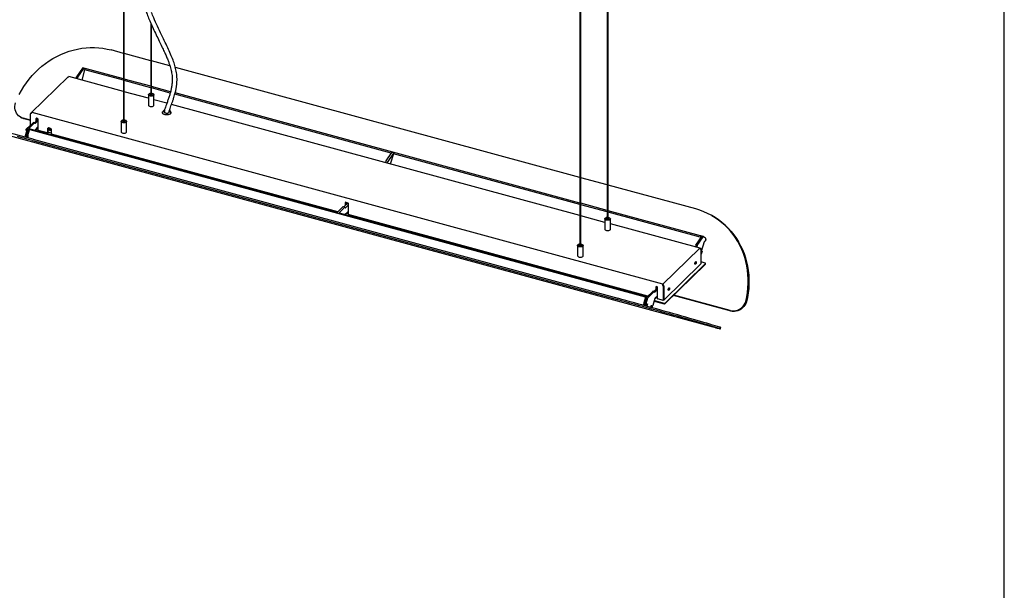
# Model space of a CAD drawing. Header units: millimetres. Extents: x 258 to 4358, y 247 to 3117.
# Tile 7 of 8: x 2927 to 4358, y 1438 to 2267. Entities that reach past the tile are written whole.
import ezdxf

# ---------------------------------------------------------------- set-up
doc = ezdxf.new("R2010")
doc.units = ezdxf.units.MM
doc.header["$LTSCALE"] = 10
doc.layers.add('SCHIZZI', color=9, linetype='Continuous')

msp = doc.modelspace()

# ---------------------------------------------------------------- linework, layer by layer
for p, q in [((3077.89, 2510.48), (3077.89, 2119.41)), ((3079.14, 2119.41), (3079.14, 2510.48)), ((3780.87, 2368.92), (3780.87, 1977.85)), ((3782.12, 1977.85), (3782.12, 2368.92)), ((3741.2, 2330.2), (3741.2, 1939.13)), ((3742.45, 1939.13), (3742.45, 2330.2)), ((3117.56, 2262.24), (3117.56, 2158.12)), ((3118.81, 2158.12), (3118.81, 2259.42)), ((3077.89, 2218.29), (3060.07, 2223.14)), ((3117.56, 2207.51), (3079.14, 2217.95)), ((3145.44, 2199.94), (3118.81, 2207.17)), ((3018.13, 2196.98), (3009.54, 2184.36)), ((3019.9, 2196.5), (3011.31, 2183.88)), ((3021.45, 2194.39), (3017.36, 2179.33)), ((3020.29, 2196.76), (3018.52, 2197.24)), ((3021.91, 2195.84), (3020.32, 2196.74)), ((3022.05, 2196.29), (3021.45, 2194.4)), ((3077.89, 2179.09), (3021.75, 2194.35)), ((3077.89, 2181.15), (3022.35, 2196.24)), ((3741.2, 2038.02), (3153.33, 2197.79)), ((2997.3, 2184.03), (2943.66, 2131.68)), ((3077.89, 2162.88), (2998.33, 2184.5)), ((3117.56, 2170.37), (3079.14, 2180.81)), ((3117.56, 2168.31), (3079.14, 2178.75)), ((3114.18, 2153.01), (3079.14, 2162.54)), ((3146.28, 2162.56), (3118.81, 2170.03)), ((3145.78, 2160.64), (3118.81, 2167.97)), ((3741.2, 2000.88), (3153.06, 2160.72)), ((3114.18, 2158.12), (3114.18, 2143.12)), ((3117.56, 2158.29), (3117.39, 2158.19)), ((3117.56, 2158.12), (3117.56, 2158.08)), ((3121.38, 2159.36), (3120.98, 2159.64)), ((3122.18, 2143.12), (3122.18, 2158.12)), ((3140.87, 2145.76), (3122.18, 2150.84)), ((3466.91, 2073.36), (3152.55, 2158.8)), ((3861.53, 1883.15), (2945.28, 2132.17)), ((3134.75, 2132.47), (3134.75, 2131.18)), ((3146.75, 2131.18), (3146.75, 2132.47)), ((3741.2, 1982.6), (3147.64, 2143.92)), ((2928.39, 2125.41), (2928.75, 2125.2)), ((2928.75, 2125.2), (2929.47, 2124.8)), ((2942.57, 2121.05), (2932.04, 2123.91)), ((2942.57, 2120.94), (2932.4, 2123.71)), ((2942.57, 2120.73), (2933.11, 2123.3)), ((2942.57, 2113.26), (2942.57, 2130.03)), ((2949.09, 2117.26), (2947.32, 2117.75)), ((2948.58, 2117.4), (2953.63, 2122.34)), ((2953.63, 2120.13), (2949.76, 2116.35)), ((2950.98, 2119.75), (2950.98, 2123.89)), ((2951.42, 2124.2), (2953.19, 2123.72)), ((2951.44, 2120.2), (2951.44, 2124.19)), ((2951.96, 2120.71), (2951.96, 2124.05)), ((2952.05, 2120.8), (2952.05, 2124.02)), ((2953.63, 2123.17), (2953.63, 2106.88)), ((3074.52, 2119.41), (3074.52, 2104.41)), ((3074.98, 2120.37), (3075.32, 2120.64)), ((3075.72, 2120.92), (3075.32, 2120.64)), ((3077.89, 2119.57), (3077.72, 2119.47)), ((3077.89, 2119.41), (3077.9, 2119.37)), ((3081.71, 2120.64), (3081.31, 2120.92)), ((3082.52, 2104.41), (3082.52, 2119.41)), ((3134.75, 2131.18), (3134.78, 2130.89)), ((3146.73, 2130.94), (3146.75, 2131.18)), ((2937.78, 2108.21), (2935.51, 2100.04)), ((2936.17, 2107.74), (2936.17, 2106.88)), ((2942.57, 2114.12), (2936.29, 2107.98)), ((2936.7, 2107.28), (2937.46, 2107.08)), ((2936.7, 2106.43), (2937.24, 2106.28)), ((2939.55, 2107.73), (2937.28, 2099.56)), ((2947.06, 2117.64), (2938.16, 2108.95)), ((2939.04, 2099.08), (2941.32, 2107.27)), ((2939.93, 2106.24), (2939.67, 2104.74)), ((2939.74, 2104.41), (2940.47, 2104.21)), ((2940.14, 2109.14), (2939.88, 2108.17)), ((2939.88, 2108.17), (2940.42, 2108)), ((2939.88, 2108.17), (2941.82, 2107.65)), ((2939.97, 2108.51), (2939.93, 2108.47)), ((2940.43, 2107.45), (2940, 2106.46)), ((2940.14, 2109.14), (3387.22, 1987.63)), ((2948.83, 2117.16), (2940.51, 2109.04)), ((2941.9, 2107.63), (3836.04, 1864.62)), ((2949.8, 2106.51), (2949.95, 2107.06)), ((2950.53, 2107.29), (2950.08, 2107.42)), ((2950.33, 2107.8), (2953.63, 2111.02)), ((2950.88, 2107.36), (2951.35, 2107.82)), ((2950.98, 2107.6), (2950.98, 2108.43)), ((2951.44, 2108.06), (2951.44, 2108.89)), ((2953.63, 2107.62), (2951.44, 2108.21)), ((2967.56, 2102.67), (2954.07, 2106.33)), ((2968, 2102.97), (2968, 2108.55)), ((2968.47, 2103.43), (2968.47, 2109)), ((2972.87, 2102.39), (2968.47, 2103.58)), ((2969.31, 2110.28), (2969.15, 2110.13)), ((2972.65, 2106.55), (2972.87, 2106.77)), ((2972.87, 2107.22), (2972.87, 2101.65)), ((2906.56, 2100.34), (3934.26, 1821.03)), ((2938.27, 2095.69), (2938.73, 2097.32)), ((2945.89, 2091.55), (3795.53, 1860.63)), ((2946.43, 2093.47), (3796.07, 1862.56)), ((2967.91, 2102.74), (2968.38, 2103.19)), ((3389.25, 1988.06), (2973.31, 2101.1)), ((3467.49, 2074.21), (3459.26, 2062.13)), ((3470.14, 2073.48), (3461.92, 2061.41)), ((3470.06, 2072.5), (3465.41, 2057.56)), ((3470.25, 2073.56), (3467.6, 2074.28)), ((3741.2, 1998.81), (3470.06, 2072.5)), ((3470.07, 2072.53), (3470.28, 2073.21)), ((3780.87, 2027.24), (3742.45, 2037.68)), ((3909.71, 1992.22), (3782.12, 2026.9)), ((3388.27, 1987.1), (3396.79, 1995.41)), ((3390.93, 1986.38), (3399.44, 1994.69)), ((3399.7, 1994.8), (3397.05, 1995.52)), ((3398.3, 1995.18), (3404.23, 2000.96)), ((3404.24, 1997.66), (3400.37, 1993.89)), ((3400.7, 1997.52), (3400.7, 2001.83)), ((3400.97, 2002.02), (3403.98, 2001.2)), ((3401.17, 1997.98), (3401.17, 2001.96)), ((3401.17, 1999.75), (3401.61, 2000.18)), ((3401.17, 1999.44), (3402.34, 1999.12)), ((3401.69, 2000.37), (3401.69, 2001.82)), ((3401.69, 2001.38), (3402.5, 2001.15)), ((3402.78, 2001.21), (3403.03, 2001.46)), ((3402.85, 2001.4), (3402.85, 2001.51)), ((3404.24, 2000.87), (3404.24, 1983.99)), ((3780.87, 1990.09), (3742.45, 2000.54)), ((3780.87, 1988.03), (3742.45, 1998.47)), ((3916.5, 1953.23), (3782.12, 1989.75)), ((3387.22, 1987.63), (3386.95, 1986.68)), ((3387.22, 1987.63), (3388.43, 1987.26)), ((3388.47, 1986.47), (3388.19, 1986.56)), ((3390.85, 1985.84), (3390.99, 1985.79)), ((3391.2, 1986.55), (3390.93, 1985.59)), ((3391.2, 1986.55), (3838.27, 1865.05)), ((3400.56, 1984.6), (3400.41, 1984.05)), ((3400.7, 1984.95), (3400.69, 1984.95)), ((3401.17, 1985.4), (3400.7, 1984.95)), ((3400.7, 1984.95), (3400.7, 1984.98)), ((3400.94, 1985.33), (3404.24, 1988.55)), ((3401.17, 1985.4), (3401.17, 1985.56)), ((3404.24, 1985.15), (3401.51, 1985.89)), ((3839.86, 1865.59), (3404.24, 1983.99)), ((3777.5, 1972.74), (3742.45, 1982.26)), ((3777.5, 1977.85), (3777.5, 1962.85)), ((3777.96, 1978.81), (3778.3, 1979.09)), ((3778.7, 1979.36), (3778.3, 1979.09)), ((3780.87, 1978.02), (3780.71, 1977.91)), ((3780.87, 1977.85), (3780.88, 1977.81)), ((3915.9, 1951.34), (3782.12, 1987.69)), ((3784.7, 1979.09), (3784.3, 1979.36)), ((3785.5, 1962.85), (3785.5, 1977.85)), ((3933.11, 1982.56), (3932.75, 1982.77)), ((3933.82, 1982.16), (3933.11, 1982.56)), ((3915.93, 1935.11), (3785.5, 1970.56)), ((3909.88, 1939.67), (3918.47, 1952.29)), ((3911.64, 1939.19), (3920.24, 1951.81)), ((3917.35, 1950.64), (3916.52, 1951.11)), ((3918.45, 1952.26), (3917.12, 1953.01)), ((3920.62, 1952.06), (3918.86, 1952.54)), ((3920.66, 1952.05), (3923.69, 1950.33)), ((3924.36, 1948.44), (3923.27, 1944.98)), ((3737.83, 1939.13), (3737.83, 1924.13)), ((3738.29, 1940.09), (3738.63, 1940.37)), ((3739.03, 1940.64), (3738.63, 1940.37)), ((3741.2, 1939.3), (3741.04, 1939.19)), ((3741.2, 1939.13), (3741.21, 1939.09)), ((3745.03, 1940.37), (3744.63, 1940.64)), ((3745.83, 1924.13), (3745.83, 1939.13)), ((3914.74, 1935.08), (3861.53, 1883.15)), ((3916.88, 1933.25), (3916.88, 1912.68)), ((3916.97, 1933.34), (3917.44, 1933.8)), ((3916.97, 1933.34), (3916.97, 1912.77)), ((3917.44, 1913.23), (3917.44, 1933.8)), ((3917.9, 1930.87), (3922.39, 1945.11)), ((3922.19, 1945.59), (3922.12, 1945.35)), ((3923.27, 1944.98), (3922.19, 1945.59)), ((3917.52, 1926.8), (3917.44, 1926.7)), ((3918.62, 1930.27), (3917.52, 1926.8)), ((3917.62, 1931.11), (3917.54, 1930.87)), ((3917.54, 1930.87), (3918.62, 1930.27)), ((3916.88, 1912.68), (3862.93, 1860.02)), ((3864.92, 1855.59), (3923.73, 1912.99)), ((3864.92, 1854.74), (3923.73, 1912.13)), ((3916.97, 1912.77), (3916.88, 1912.8)), ((3917.44, 1913.23), (3916.97, 1912.77)), ((3923.31, 1913.68), (3917.44, 1915.28)), ((3923.84, 1912.37), (3923.84, 1913.23)), ((3848.91, 1872.71), (3853.97, 1877.64)), ((3853.97, 1875.44), (3850.1, 1871.66)), ((3851.31, 1879.2), (3851.31, 1875.05)), ((3851.75, 1875.74), (3852.69, 1876.93)), ((3853.52, 1879.02), (3851.76, 1879.5)), ((3851.78, 1875.51), (3851.78, 1879.5)), ((3851.78, 1876.37), (3852.24, 1876.82)), ((3852.3, 1876.96), (3852.3, 1879.36)), ((3852.3, 1878.91), (3852.55, 1878.73)), ((3852.55, 1878.73), (3852.3, 1878.87)), ((3852.85, 1878.41), (3852.55, 1878.73)), ((3852.69, 1876.93), (3853.38, 1877.4)), ((3852.76, 1878.61), (3853.24, 1877.55)), ((3853.97, 1862.19), (3853.97, 1878.47)), ((3862.84, 1880.5), (3862.37, 1880.05)), ((3862.37, 1880.05), (3862.37, 1859.48)), ((3862.72, 1880.65), (3862.93, 1880.59)), ((3862.84, 1859.93), (3862.84, 1880.5)), ((3862.93, 1880.59), (3862.93, 1860.02)), ((3836.35, 1864.02), (3834.08, 1855.83)), ((3836.69, 1862.23), (3834.84, 1855.59)), ((3835.84, 1855.35), (3838.11, 1863.52)), ((3836.8, 1864.39), (3836.06, 1864.62)), ((3836.2, 1860.48), (3837.19, 1860.21)), ((3836.24, 1864.56), (3838, 1864.08)), ((3836.27, 1860.75), (3837.27, 1860.48)), ((3837.12, 1863.78), (3836.87, 1862.89)), ((3837.61, 1854.87), (3839.88, 1863.04)), ((3838, 1864.08), (3838.27, 1865.05)), ((3838.3, 1863.99), (3838, 1864.08)), ((3838.27, 1865.05), (3839.05, 1864.8)), ((3838.5, 1864.26), (3847.4, 1872.94)), ((3840.27, 1863.78), (3849.17, 1872.46)), ((3850.29, 1862.37), (3847.36, 1851.85)), ((3849.43, 1872.57), (3847.66, 1873.05)), ((3850.87, 1862.6), (3850.41, 1862.72)), ((3850.67, 1863.11), (3853.97, 1866.33)), ((3851.22, 1862.67), (3851.69, 1863.13)), ((3851.31, 1863.74), (3851.31, 1862.91)), ((3851.78, 1863.36), (3851.78, 1864.19)), ((3853.97, 1862.92), (3851.78, 1863.52)), ((3862.37, 1859.48), (3854.41, 1861.64)), ((3960.81, 1844), (3877.2, 1866.72)), ((3960.09, 1844.4), (3877.37, 1866.88)), ((3959.74, 1844.6), (3877.45, 1866.97)), ((3835.07, 1853.43), (3835.51, 1853.29)), ((3835.51, 1853.14), (3835.15, 1851.84)), ((3838.59, 1850.91), (3838.58, 1850.88)), ((3839.52, 1854.28), (3838.59, 1850.91)), ((3839.62, 1854.25), (3839.52, 1854.28)), ((3839.62, 1854.25), (3839.52, 1854.27)), ((3844.56, 1849.22), (3845.45, 1852.44)), ((3845.45, 1852.44), (3845.35, 1852.47)), ((3845.45, 1852.44), (3845.35, 1852.47)), ((3849.19, 1858.43), (3863.57, 1854.52)), ((3849.41, 1859.23), (3863.57, 1855.38)), ((3862.37, 1859.48), (3862.84, 1859.93)), ((3862.93, 1860.02), (3862.84, 1860.05)), ((3982.6, 1857.87), (3982.24, 1858.08)), ((3982.6, 1857.87), (3983.31, 1857.47)), ((3944.33, 1820.64), (3943.8, 1818.72)), ((3945.3, 1818.2), (3945.84, 1820.12))]:
    msp.add_line(p, q)
at = {"flags": 128}
for points in [[(2926.42, 2158.61), (2929.61, 2164.44), (2933.1, 2170.1), (2936.86, 2175.57), (2940.89, 2180.84), (2945.18, 2185.89), (2949.71, 2190.7), (2954.46, 2195.26), (2959.43, 2199.56), (2964.6, 2203.59), (2969.95, 2207.32), (2975.47, 2210.75), (2981.14, 2213.87), (2986.93, 2216.67), (2992.84, 2219.14), (2998.85, 2221.27), (3004.94, 2223.06), (3011.08, 2224.5), (3017.26, 2225.59), (3023.47, 2226.31), (3029.67, 2226.68), (3035.86, 2226.69), (3042.01, 2226.34), (3048.11, 2225.63), (3054.14, 2224.56), (3060.07, 2223.14)], [(3018.52, 2197.24), (3018.51, 2197.24), (3018.46, 2197.24), (3018.41, 2197.23), (3018.36, 2197.21), (3018.3, 2197.17), (3018.25, 2197.12), (3018.19, 2197.06), (3018.13, 2196.98)], [(3019.9, 2196.5), (3019.96, 2196.58), (3020.01, 2196.64), (3020.07, 2196.69), (3020.13, 2196.73), (3020.18, 2196.75), (3020.23, 2196.76), (3020.28, 2196.76), (3020.32, 2196.74)], [(3021.49, 2194.36), (3021.46, 2194.38), (3021.45, 2194.39), (3021.46, 2194.4), (3021.49, 2194.4), (3021.53, 2194.4), (3021.59, 2194.38), (3021.67, 2194.37), (3021.75, 2194.35)], [(2932.04, 2123.91), (2929.71, 2124.74), (2927.54, 2125.93), (2925.58, 2127.44), (2923.86, 2129.24), (2922.43, 2131.31), (2921.31, 2133.59), (2920.52, 2136.04), (2920.09, 2138.61), (2920.01, 2141.25), (2920.3, 2143.9), (2920.94, 2146.51)], [(3121.38, 2159.36), (3121.57, 2159.22), (3122.05, 2158.66), (3122.18, 2158.05), (3121.96, 2157.45), (3121.4, 2156.9), (3120.56, 2156.47), (3119.51, 2156.18), (3118.34, 2156.07), (3117.15, 2156.13), (3116.06, 2156.38), (3115.15, 2156.78), (3114.52, 2157.3), (3114.21, 2157.89), (3114.25, 2158.51), (3114.65, 2159.09), (3114.65, 2159.09)], [(3118.81, 2160.33), (3119.01, 2160.3), (3120.07, 2160.07), (3120.92, 2159.67), (3121.48, 2159.16), (3121.68, 2158.57), (3121.51, 2157.99), (3120.97, 2157.46), (3120.13, 2157.05), (3119.08, 2156.81), (3117.93, 2156.75), (3116.81, 2156.89), (3115.84, 2157.21), (3115.12, 2157.68), (3114.74, 2158.24), (3114.73, 2158.83), (3115.09, 2159.39), (3115.09, 2159.39)], [(3118.81, 2159.02), (3119.03, 2158.91), (3119.24, 2158.72), (3119.28, 2158.5), (3119.16, 2158.29), (3118.89, 2158.12), (3118.51, 2158.01), (3118.08, 2157.99), (3117.67, 2158.05), (3117.34, 2158.19), (3117.13, 2158.39), (3117.09, 2158.61), (3117.21, 2158.82)], [(3117.21, 2158.82), (3117.48, 2158.99), (3117.56, 2159.02)], [(3118.8, 2158.08), (3118.81, 2158.09), (3118.81, 2158.12)], [(3114.18, 2143.12), (3114.32, 2142.59), (3114.8, 2142.03), (3115.58, 2141.56), (3116.59, 2141.23), (3117.74, 2141.08), (3118.93, 2141.1), (3120.06, 2141.3), (3121.01, 2141.67), (3121.72, 2142.16)], [(3121.72, 2142.16), (3122.12, 2142.74), (3122.18, 2143.12)], [(3146.39, 2130.51), (3145.51, 2129.86), (3144.36, 2129.33), (3143, 2128.97), (3141.5, 2128.78), (3139.97, 2128.78), (3138.48, 2128.97), (3137.12, 2129.34), (3135.97, 2129.87), (3135.1, 2130.52), (3134.56, 2131.26), (3134.38, 2132.05), (3134.56, 2132.83), (3134.75, 2133.16)], [(3134.43, 2131.61), (3134.56, 2131.98), (3134.74, 2132.28)], [(3144.15, 2133.16), (3144.11, 2132.89), (3143.76, 2132.34)], [(3146.75, 2132.29), (3146.94, 2131.96), (3147.07, 2131.61)], [(2932.4, 2123.71), (2930.07, 2124.54), (2928.75, 2125.2)], [(2932.4, 2123.71), (2930.07, 2124.54), (2928.75, 2125.2)], [(2933.11, 2123.3), (2930.78, 2124.14), (2929.47, 2124.8)], [(3081.71, 2120.64), (3081.9, 2120.5), (3082.38, 2119.94), (3082.51, 2119.33), (3082.29, 2118.73), (3081.74, 2118.18), (3080.89, 2117.75), (3079.84, 2117.46), (3078.67, 2117.35), (3077.48, 2117.42), (3076.39, 2117.66), (3075.49, 2118.06), (3074.85, 2118.58), (3074.54, 2119.17), (3074.58, 2119.79), (3074.98, 2120.37), (3074.98, 2120.37)], [(3079.14, 2121.61), (3079.34, 2121.59), (3080.4, 2121.35), (3081.25, 2120.96), (3081.81, 2120.44), (3082.02, 2119.85), (3081.84, 2119.27), (3081.3, 2118.74), (3080.46, 2118.34), (3079.41, 2118.09), (3078.26, 2118.04), (3077.14, 2118.18), (3076.17, 2118.5), (3075.45, 2118.96), (3075.07, 2119.52), (3075.06, 2120.11), (3075.42, 2120.68), (3075.42, 2120.68)], [(3079.14, 2120.3), (3079.36, 2120.2), (3079.57, 2120), (3079.61, 2119.78), (3079.49, 2119.57), (3079.22, 2119.4), (3078.84, 2119.29), (3078.41, 2119.27), (3078, 2119.33), (3077.67, 2119.47), (3077.46, 2119.67), (3077.42, 2119.89), (3077.54, 2120.1)], [(3077.54, 2120.1), (3077.81, 2120.27), (3077.89, 2120.3)], [(3079.14, 2119.37), (3079.14, 2119.38), (3079.14, 2119.41)], [(2946.43, 2093.47), (2940.62, 2095.05), (2934.98, 2096.58), (2929.5, 2098.05), (2924.23, 2099.47), (2919.16, 2100.82), (2914.31, 2102.11), (2909.7, 2103.33), (2905.35, 2104.47), (2901.27, 2105.54), (2897.46, 2106.52), (2893.94, 2107.42), (2890.73, 2108.24), (2887.83, 2108.97), (2885.24, 2109.6), (2882.99, 2110.14), (2881.07, 2110.59), (2879.5, 2110.94), (2878.27, 2111.2), (2877.39, 2111.35), (2876.86, 2111.41), (2876.68, 2111.38)], [(2936.29, 2107.98), (2936.21, 2107.89), (2936.17, 2107.79), (2936.18, 2107.69), (2936.21, 2107.59), (2936.29, 2107.49), (2936.4, 2107.41), (2936.54, 2107.34), (2936.7, 2107.28)], [(2936.17, 2106.88), (2936.18, 2106.83), (2936.21, 2106.73), (2936.29, 2106.64), (2936.4, 2106.55), (2936.54, 2106.48), (2936.7, 2106.43)], [(2939.67, 2104.74), (2939.66, 2104.6), (2939.68, 2104.49), (2939.72, 2104.42), (2939.74, 2104.41)], [(2940.43, 2107.45), (2940.46, 2107.53), (2940.48, 2107.63), (2940.5, 2107.72), (2940.5, 2107.8), (2940.5, 2107.88), (2940.48, 2107.94), (2940.46, 2107.98), (2940.42, 2108)], [(2948.83, 2117.16), (2948.92, 2117.23), (2949.01, 2117.27), (2949.09, 2117.27), (2949.16, 2117.23), (2949.22, 2117.15), (2949.26, 2117.05), (2949.29, 2116.91), (2949.29, 2116.76)], [(2949.76, 2116.35), (2949.67, 2116.28), (2949.58, 2116.24), (2949.5, 2116.24), (2949.43, 2116.28), (2949.37, 2116.36), (2949.33, 2116.46), (2949.3, 2116.6), (2949.29, 2116.76)], [(2968, 2108.55), (2968.19, 2109.4), (2968.71, 2110.02), (2969.5, 2110.32), (2970.43, 2110.24), (2971.36, 2109.81), (2972.15, 2109.08), (2972.68, 2108.18), (2972.87, 2107.22)], [(2968.47, 2109), (2968.65, 2109.85), (2968.77, 2110.06)], [(2972.87, 2106.82), (2972.46, 2106.4), (2971.75, 2106.13), (2970.9, 2106.2), (2970.05, 2106.59), (2969.34, 2107.25), (2968.86, 2108.08), (2968.69, 2108.94), (2968.86, 2109.72), (2969.34, 2110.28), (2969.35, 2110.29)], [(2972.23, 2107.98), (2972.13, 2107.52), (2971.84, 2107.18), (2971.41, 2107.01), (2970.9, 2107.05), (2970.39, 2107.29), (2969.96, 2107.69), (2969.67, 2108.18), (2969.57, 2108.7), (2969.67, 2109.17), (2969.96, 2109.5), (2970.39, 2109.67), (2970.9, 2109.63), (2971.41, 2109.39), (2971.84, 2108.99), (2972.13, 2108.5), (2972.23, 2107.98)], [(3074.52, 2104.41), (3074.65, 2103.87), (3075.13, 2103.31), (3075.91, 2102.84), (3076.92, 2102.52), (3078.07, 2102.36), (3079.26, 2102.38), (3080.39, 2102.58), (3081.35, 2102.95), (3082.05, 2103.44)], [(3082.05, 2103.44), (3082.45, 2104.02), (3082.52, 2104.41)], [(2945.89, 2091.55), (2940.09, 2093.12), (2934.44, 2094.65), (2928.97, 2096.12), (2923.69, 2097.54)], [(3470.14, 2073.48), (3470.18, 2073.54), (3470.23, 2073.56), (3470.26, 2073.56), (3470.29, 2073.52), (3470.31, 2073.47), (3470.32, 2073.39), (3470.31, 2073.3), (3470.28, 2073.21)], [(3399.44, 1994.69), (3399.53, 1994.76), (3399.62, 1994.8), (3399.7, 1994.8), (3399.77, 1994.76), (3399.83, 1994.69), (3399.87, 1994.58), (3399.9, 1994.45), (3399.91, 1994.29)], [(3399.91, 1994.29), (3399.91, 1994.13), (3399.94, 1994), (3399.98, 1993.89), (3400.04, 1993.82), (3400.11, 1993.78), (3400.19, 1993.78), (3400.28, 1993.81), (3400.37, 1993.89)], [(3982.24, 1858.08), (3983.62, 1864.52), (3984.66, 1871), (3985.37, 1877.51), (3985.73, 1884.01), (3985.74, 1890.51), (3985.42, 1896.96), (3984.75, 1903.35), (3983.73, 1909.67), (3982.39, 1915.9), (3980.7, 1922), (3978.69, 1927.98), (3976.36, 1933.8), (3973.72, 1939.45), (3970.76, 1944.91), (3967.51, 1950.17), (3963.97, 1955.21), (3960.15, 1960.01), (3956.07, 1964.56), (3951.74, 1968.85), (3947.17, 1972.86), (3942.37, 1976.58), (3937.36, 1979.99), (3932.15, 1983.1), (3926.77, 1985.88), (3921.22, 1988.34), (3915.53, 1990.45), (3909.71, 1992.22)], [(3388.27, 1987.1), (3388.23, 1987.05), (3388.19, 1986.97), (3388.16, 1986.89), (3388.14, 1986.79), (3388.13, 1986.71), (3388.14, 1986.63), (3388.16, 1986.58), (3388.19, 1986.56)], [(3388.52, 1986.25), (3388.53, 1986.26), (3388.53, 1986.31), (3388.53, 1986.36), (3388.52, 1986.4), (3388.51, 1986.44), (3388.49, 1986.46), (3388.47, 1986.47)], [(3390.85, 1985.84), (3390.81, 1985.86), (3390.79, 1985.91), (3390.79, 1985.99), (3390.79, 1986.07), (3390.81, 1986.16), (3390.84, 1986.25), (3390.88, 1986.33), (3390.93, 1986.38)], [(3784.7, 1979.09), (3784.88, 1978.95), (3785.36, 1978.38), (3785.5, 1977.77), (3785.27, 1977.17), (3784.72, 1976.63), (3783.88, 1976.19), (3782.82, 1975.91), (3781.65, 1975.79), (3780.47, 1975.86), (3779.37, 1976.1), (3778.47, 1976.5), (3777.83, 1977.02), (3777.52, 1977.62), (3777.57, 1978.23), (3777.96, 1978.81), (3777.96, 1978.81)], [(3782.12, 1980.05), (3782.32, 1980.03), (3783.38, 1979.8), (3784.24, 1979.4), (3784.8, 1978.88), (3785, 1978.3), (3784.82, 1977.71), (3784.28, 1977.19), (3783.44, 1976.78), (3782.39, 1976.54), (3781.25, 1976.48), (3780.13, 1976.62), (3779.15, 1976.94), (3778.44, 1977.4), (3778.05, 1977.96), (3778.04, 1978.56), (3778.4, 1979.12), (3778.4, 1979.12)], [(3782.12, 1978.74), (3782.34, 1978.64), (3782.55, 1978.45), (3782.59, 1978.23), (3782.47, 1978.01), (3782.2, 1977.84), (3781.82, 1977.74), (3781.4, 1977.71), (3780.98, 1977.78), (3780.65, 1977.92), (3780.45, 1978.11), (3780.4, 1978.33), (3780.53, 1978.54)], [(3780.53, 1978.54), (3780.8, 1978.71), (3780.87, 1978.74)], [(3782.12, 1977.81), (3782.12, 1977.82), (3782.12, 1977.85)], [(3982.6, 1857.87), (3983.98, 1864.31), (3985.02, 1870.8), (3985.72, 1877.3), (3986.08, 1883.81), (3986.1, 1890.3), (3985.77, 1896.76), (3985.1, 1903.15), (3984.09, 1909.47), (3982.74, 1915.69), (3981.06, 1921.8), (3979.05, 1927.78), (3976.72, 1933.6), (3974.07, 1939.25), (3971.12, 1944.71), (3967.87, 1949.97), (3964.33, 1955.01), (3960.51, 1959.81), (3956.43, 1964.36), (3952.1, 1968.65), (3947.52, 1972.66), (3942.72, 1976.37), (3937.71, 1979.79), (3933.11, 1982.56)], [(3933.11, 1982.56), (3937.71, 1979.79), (3942.72, 1976.37), (3947.52, 1972.66), (3952.1, 1968.65), (3956.43, 1964.36), (3960.51, 1959.81), (3964.33, 1955.01), (3967.87, 1949.97), (3971.12, 1944.71), (3974.07, 1939.25), (3976.72, 1933.6), (3979.05, 1927.78), (3981.06, 1921.8), (3982.74, 1915.69), (3984.09, 1909.47), (3985.1, 1903.15), (3985.77, 1896.76), (3986.1, 1890.3), (3986.08, 1883.81), (3985.72, 1877.3), (3985.02, 1870.8), (3983.98, 1864.31), (3982.6, 1857.87)], [(3933.82, 1982.16), (3938.43, 1979.39), (3943.44, 1975.97), (3948.24, 1972.25), (3952.81, 1968.24), (3957.15, 1963.96), (3961.23, 1959.4), (3965.04, 1954.6), (3968.58, 1949.56), (3971.83, 1944.31), (3974.79, 1938.84), (3977.44, 1933.19), (3979.77, 1927.37), (3981.78, 1921.4), (3983.46, 1915.29), (3984.81, 1909.07), (3985.82, 1902.75), (3986.49, 1896.35), (3986.81, 1889.9), (3986.8, 1883.41), (3986.44, 1876.9), (3985.74, 1870.39), (3984.69, 1863.91), (3983.31, 1857.47)], [(3777.5, 1962.85), (3777.64, 1962.31), (3778.11, 1961.75), (3778.89, 1961.29), (3779.9, 1960.96), (3781.05, 1960.8), (3782.24, 1960.83), (3783.37, 1961.03), (3784.33, 1961.39), (3785.04, 1961.89)], [(3785.04, 1961.89), (3785.43, 1962.47), (3785.5, 1962.85)], [(3918.86, 1952.54), (3918.85, 1952.55), (3918.8, 1952.55), (3918.75, 1952.54), (3918.69, 1952.51), (3918.64, 1952.48), (3918.58, 1952.43), (3918.53, 1952.36), (3918.47, 1952.29)], [(3920.24, 1951.81), (3920.3, 1951.88), (3920.35, 1951.95), (3920.41, 1952), (3920.46, 1952.03), (3920.52, 1952.06), (3920.57, 1952.07), (3920.62, 1952.07), (3920.66, 1952.05)], [(3745.03, 1940.37), (3745.21, 1940.23), (3745.69, 1939.67), (3745.83, 1939.06), (3745.61, 1938.45), (3745.05, 1937.91), (3744.21, 1937.47), (3743.15, 1937.19), (3741.98, 1937.07), (3740.8, 1937.14), (3739.7, 1937.39), (3738.8, 1937.79), (3738.16, 1938.31), (3737.85, 1938.9), (3737.9, 1939.51), (3738.29, 1940.09), (3738.29, 1940.09)], [(3742.45, 1941.33), (3742.65, 1941.31), (3743.71, 1941.08), (3744.57, 1940.68), (3745.13, 1940.16), (3745.33, 1939.58), (3745.15, 1938.99), (3744.61, 1938.47), (3743.77, 1938.06), (3742.72, 1937.82), (3741.58, 1937.76), (3740.46, 1937.9), (3739.49, 1938.22), (3738.77, 1938.69), (3738.38, 1939.24), (3738.37, 1939.84), (3738.73, 1940.4), (3738.73, 1940.4)], [(3742.45, 1940.03), (3742.68, 1939.92), (3742.88, 1939.73), (3742.92, 1939.51), (3742.8, 1939.3), (3742.53, 1939.12), (3742.15, 1939.02), (3741.73, 1939), (3741.32, 1939.06), (3740.98, 1939.2), (3740.78, 1939.39), (3740.73, 1939.61), (3740.86, 1939.82)], [(3740.86, 1939.82), (3741.13, 1940), (3741.2, 1940.03)], [(3742.45, 1939.09), (3742.45, 1939.1), (3742.45, 1939.13)], [(3922.12, 1945.35), (3922.33, 1945.21), (3922.4, 1945.11), (3922.39, 1945.11)], [(3737.83, 1924.13), (3737.97, 1923.6), (3738.44, 1923.03), (3739.22, 1922.57), (3740.23, 1922.24), (3741.38, 1922.08), (3742.58, 1922.11), (3743.7, 1922.31), (3744.66, 1922.68), (3745.37, 1923.17)], [(3745.37, 1923.17), (3745.76, 1923.75), (3745.83, 1924.13)], [(3917.64, 1930.82), (3917.82, 1930.82), (3917.9, 1930.87), (3917.83, 1930.97), (3917.62, 1931.11)], [(3909.27, 1915.54), (3909.63, 1915.76), (3909.93, 1915.68), (3910.13, 1915.32), (3910.21, 1914.74), (3910.13, 1914.01), (3909.93, 1913.26), (3909.63, 1912.59), (3909.27, 1912.11), (3908.91, 1911.89), (3908.61, 1911.97), (3908.41, 1912.33), (3908.34, 1912.92), (3908.41, 1913.64), (3908.61, 1914.39), (3908.91, 1915.06), (3909.27, 1915.54)], [(3923.73, 1912.99), (3923.8, 1913.08), (3923.84, 1913.18), (3923.84, 1913.28), (3923.8, 1913.38), (3923.72, 1913.47), (3923.61, 1913.56), (3923.47, 1913.63), (3923.31, 1913.68)], [(3852.55, 1878.73), (3852.77, 1878.52), (3852.84, 1878.44)], [(3852.62, 1879.27), (3852.71, 1878.74), (3852.76, 1878.61)], [(3870.54, 1877.73), (3870.89, 1877.95), (3871.2, 1877.88), (3871.4, 1877.52), (3871.47, 1876.93), (3871.4, 1876.2), (3871.2, 1875.45), (3870.89, 1874.78), (3870.54, 1874.3), (3870.18, 1874.09), (3869.88, 1874.16), (3869.67, 1874.52), (3869.6, 1875.11), (3869.67, 1875.83), (3869.88, 1876.59), (3870.18, 1877.25), (3870.54, 1877.73)], [(3943.8, 1818.72), (3940.67, 1819.66), (3937.23, 1820.69), (3933.5, 1821.8), (3929.49, 1822.99), (3925.21, 1824.24), (3920.67, 1825.57), (3915.89, 1826.95), (3910.88, 1828.4), (3905.65, 1829.9), (3900.23, 1831.46), (3894.63, 1833.06), (3888.87, 1834.7), (3882.96, 1836.37), (3876.92, 1838.08), (3870.77, 1839.81), (3864.53, 1841.57), (3858.23, 1843.33), (3851.87, 1845.11), (3845.48, 1846.89), (3839.07, 1848.67), (3832.67, 1850.44), (3826.3, 1852.2), (3819.98, 1853.95), (3813.72, 1855.67), (3807.55, 1857.36), (3801.48, 1859.02), (3795.53, 1860.63)], [(3944.33, 1820.64), (3941.2, 1821.59), (3937.77, 1822.62), (3934.04, 1823.73), (3930.03, 1824.91), (3925.75, 1826.17), (3921.21, 1827.49), (3916.42, 1828.88), (3911.41, 1830.33), (3906.19, 1831.83), (3900.77, 1833.38), (3895.17, 1834.98), (3889.4, 1836.62), (3883.49, 1838.3), (3877.45, 1840.01), (3871.31, 1841.74), (3865.07, 1843.49), (3858.76, 1845.26), (3852.4, 1847.04), (3846.01, 1848.82), (3839.61, 1850.6), (3833.21, 1852.37), (3826.84, 1854.13), (3820.52, 1855.87), (3814.26, 1857.59), (3808.08, 1859.28), (3802.02, 1860.94), (3796.07, 1862.56)], [(3849.17, 1872.46), (3849.26, 1872.54), (3849.34, 1872.57), (3849.42, 1872.57), (3849.5, 1872.54), (3849.55, 1872.46), (3849.6, 1872.36), (3849.62, 1872.22), (3849.63, 1872.06)], [(3849.63, 1872.06), (3849.64, 1871.9), (3849.67, 1871.77), (3849.71, 1871.66), (3849.77, 1871.59), (3849.84, 1871.55), (3849.92, 1871.55), (3850.01, 1871.59), (3850.1, 1871.66)], [(3835.07, 1853.43), (3834.93, 1853.51), (3834.82, 1853.67), (3834.74, 1853.89), (3834.69, 1854.16), (3834.67, 1854.48), (3834.69, 1854.84), (3834.75, 1855.21), (3834.84, 1855.59)], [(3839.28, 1853.38), (3839.34, 1853.51), (3839.62, 1854.25)], [(3959.74, 1844.6), (3962.19, 1844.14), (3964.7, 1844.05), (3967.23, 1844.34), (3969.73, 1845), (3972.13, 1846.02), (3974.4, 1847.38), (3976.49, 1849.05), (3978.35, 1850.99), (3979.95, 1853.18), (3981.26, 1855.55), (3982.24, 1858.08)], [(3960.09, 1844.4), (3962.54, 1843.94), (3965.06, 1843.85), (3967.59, 1844.13), (3970.08, 1844.8), (3972.49, 1845.82), (3974.76, 1847.18), (3976.85, 1848.85), (3978.71, 1850.79), (3980.31, 1852.98), (3981.61, 1855.35), (3982.6, 1857.87)], [(3982.6, 1857.87), (3981.61, 1855.35), (3980.31, 1852.98), (3978.71, 1850.79), (3976.85, 1848.85), (3974.76, 1847.18), (3972.49, 1845.82), (3970.08, 1844.8), (3967.59, 1844.13), (3965.06, 1843.85), (3962.54, 1843.94), (3960.09, 1844.4)], [(3983.31, 1857.47), (3982.33, 1854.95), (3981.03, 1852.57), (3979.43, 1850.39), (3977.56, 1848.44), (3975.48, 1846.77), (3973.2, 1845.41), (3970.8, 1844.39), (3968.3, 1843.73), (3965.77, 1843.44), (3963.26, 1843.53), (3960.81, 1844)], [(3934.26, 1821.03), (3936.58, 1820.4), (3938.7, 1819.84), (3940.58, 1819.34), (3942.19, 1818.92), (3943.49, 1818.59), (3944.45, 1818.36), (3945.06, 1818.22), (3945.3, 1818.19), (3945.16, 1818.27), (3944.66, 1818.44), (3943.8, 1818.72)]]:
    msp.add_lwpolyline(points, dxfattribs=at)
for centre, radius, start, end in [((3022.09, 2195.6), 0.698, 68.03915, 93.05287), ((3007.09, 2182.77), 2.13, 327.59705, 5.81891), ((3011.32, 2183.21), 2.13, 147.10375, 185.84585), ((3008.86, 2182.29), 2.13, 327.59705, 5.81891), ((3013.09, 2182.72), 2.13, 147.10375, 185.84585), ((3117.76, 2156.06), 4.27, 92.65992, 128.69415), ((3145.17, 2132.02), 1.94, 308.76351, 34.80504), ((2947.28, 2117.48), 0.27, 80.73183, 143.96753), ((2951.3, 2123.89), 0.325, 68.8623, 180.92226), ((2953.02, 2123.13), 0.607, 3.39156, 74.33381), ((3078.09, 2117.34), 4.27, 92.65992, 128.69415), ((2939.45, 2107.81), 1.72, 138.64115, 166.63028), ((2941.22, 2107.33), 1.72, 138.64115, 166.63028), ((2940.89, 2106.08), 0.975, 156.65693, 170.19498), ((2941.79, 2107.16), 0.484, 77.4366, 166.7877), ((2951.62, 2106.66), 1.72, 138.64115, 166.63028), ((2950.65, 2107.6), 0.325, 248.8623, 0.92226), ((2951.12, 2108.05), 0.323, 315.35447, 1.91129), ((2954.24, 2106.92), 0.607, 183.39156, 254.33381), ((2968.15, 2103.42), 0.323, 315.35447, 1.91129), ((2941.59, 2097.97), 6.43, 161.22237, 193.45099), ((2943.37, 2097.49), 6.43, 161.23095, 193.40215), ((2945.14, 2097.01), 6.44, 161.23792, 193.36242), ((2967.68, 2102.97), 0.325, 248.8623, 0.92226), ((2973.47, 2101.69), 0.607, 183.39156, 254.33381), ((3456.81, 2060.55), 2.13, 327.59705, 5.81891), ((3461.05, 2060.98), 2.13, 147.10375, 185.84585), ((3463.7, 2060.26), 2.13, 147.10375, 185.84585), ((3467.6, 2074.16), 0.122, 89.16245, 158.12657), ((3459.47, 2059.83), 2.13, 327.59705, 5.81891), ((3397, 1995.25), 0.27, 80.73183, 143.96753), ((3400.9, 2001.84), 0.195, 68.8623, 180.92226), ((3401.43, 2000.36), 0.258, 315.35447, 1.91129), ((3402.59, 2001.4), 0.26, 248.8623, 0.92226), ((3403.88, 2000.85), 0.364, 3.39156, 74.33381), ((3402.23, 1984.2), 1.72, 138.64115, 166.63028), ((3781.07, 1975.79), 4.27, 92.65992, 128.69415), ((3915.02, 1947.9), 3.55, 65.06184, 75.7241), ((3915.62, 1949.8), 3.55, 65.06184, 75.7241), ((3921.94, 1948.65), 2.43, 354.9925, 43.80975), ((3741.4, 1937.07), 4.27, 92.65992, 128.69415), ((3907.43, 1938.08), 2.13, 327.59705, 5.81891), ((3911.66, 1938.51), 2.13, 147.10375, 185.84585), ((3909.19, 1937.6), 2.13, 327.59705, 5.81891), ((3913.43, 1938.03), 2.13, 147.10375, 185.84585), ((3905.44, 1914.87), 3.88, 319.77343, 9.81754), ((3923.51, 1912.38), 0.332, 310.64064, 357.99746), ((3851.64, 1879.2), 0.325, 68.8623, 180.92226), ((3850.69, 1879.12), 2.97, 291.24025, 312.31879), ((3852.1, 1876.95), 0.194, 315.35447, 1.91129), ((3851.95, 1877.79), 1.14, 310.35363, 5.56479), ((3855.61, 1878.72), 2.61, 169.57971, 215.95301), ((3853.36, 1878.44), 0.607, 3.39156, 74.33381), ((3866.7, 1877.06), 3.88, 319.77343, 9.81754), ((3835.9, 1864.17), 0.477, 342.01926, 72.23538), ((3836.66, 1863.93), 0.482, 342.27658, 63.75398), ((3839.79, 1863.12), 1.72, 138.64115, 166.63028), ((3841.56, 1862.64), 1.72, 138.64115, 166.63028), ((3847.61, 1872.79), 0.27, 80.73183, 143.96753), ((3851.96, 1861.97), 1.72, 138.64115, 166.63028), ((3850.99, 1862.9), 0.325, 248.8623, 0.92226), ((3851.46, 1863.35), 0.323, 315.35447, 1.91129), ((3854.57, 1862.22), 0.607, 183.39156, 254.33381), ((3840, 1853.79), 6.26, 160.94896, 194.98155), ((3841.75, 1853.31), 6.25, 160.91884, 195.14716), ((3843.5, 1852.83), 6.23, 160.88698, 195.32174), ((3841.39, 1853.51), 4.1, 291.34824, 345.34133), ((3840.85, 1853.35), 6.68, 317.94569, 347.01596), ((3864.03, 1856.85), 1.54, 252.69603, 305.39891), ((3864.03, 1855.99), 1.54, 252.69603, 305.39891), ((3942.05, 1811.61), 9.32, 66.03568, 75.81949)]:
    msp.add_arc(centre, radius, start, end)
for points, knots in [([(3117.56, 2391.89), (3117.22, 2391.59), (3116.07, 2390.56), (3114.31, 2388.74), (3112.36, 2386.55), (3110.5, 2384.24), (3108.61, 2381.6), (3106.59, 2378.35), (3104.59, 2374.52), (3102.8, 2370.32), (3101.23, 2365.69), (3099.92, 2360.64), (3098.85, 2354.74), (3098.13, 2347.93), (3097.9, 2340.99), (3098.1, 2334.33), (3098.54, 2328.49), (3099.16, 2323.12), (3099.87, 2318.4), (3100.59, 2314.34), (3101.27, 2310.98), (3101.96, 2307.84), (3102.75, 2304.49), (3103.78, 2300.48), (3105.08, 2295.82), (3106.74, 2290.4), (3108.82, 2284.16), (3111.4, 2277.1), (3114.49, 2269.32), (3118.1, 2260.9), (3122.16, 2251.98), (3126.47, 2242.92), (3130.69, 2234.23), (3134.5, 2226.33), (3137.76, 2219.37), (3140.47, 2213.26), (3142.66, 2207.91), (3144.4, 2203.23), (3145.75, 2199.09), (3146.79, 2195.32), (3147.62, 2191.66), (3148.24, 2187.96), (3148.65, 2183.97), (3148.78, 2179.57), (3148.53, 2174.76), (3147.88, 2169.69), (3146.84, 2164.51), (3145.48, 2159.31), (3143.88, 2154.16), (3142.11, 2149.06), (3140.39, 2144.44), (3138.85, 2140.33), (3137.88, 2137.29), (3137.39, 2134.94), (3137.29, 2133.78), (3137.25, 2133.29)], [0, 0, 0, 0, 0.0068913, 0.0234971, 0.0377015, 0.0500051, 0.0661606, 0.0836582, 0.1029726, 0.1246184, 0.1438227, 0.1653232, 0.1892029, 0.215503, 0.244238, 0.2662324, 0.2872714, 0.3059127, 0.3221457, 0.3359672, 0.3473814, 0.356397, 0.3679254, 0.3814486, 0.3969799, 0.4151761, 0.4363222, 0.4603085, 0.4869735, 0.5160616, 0.5471751, 0.5797536, 0.6109761, 0.6385635, 0.6627097, 0.6837024, 0.7018948, 0.7176583, 0.7313596, 0.7439004, 0.7559058, 0.7688194, 0.7822456, 0.7983809, 0.8172206, 0.8376526, 0.8595463, 0.8826602, 0.9062287, 0.9295882, 0.9539512, 0.971295, 0.9869751, 0.9944157, 1, 1, 1, 1]), ([(3144.26, 2133.12), (3144.29, 2133.41), (3144.37, 2134.25), (3144.8, 2136.02), (3145.65, 2138.62), (3146.92, 2141.99), (3148.35, 2145.8), (3149.79, 2149.84), (3151.12, 2153.86), (3152.24, 2157.6), (3153.14, 2160.95), (3153.81, 2163.79), (3154.28, 2166.07), (3154.65, 2168.07), (3154.99, 2170.2), (3155.38, 2173.22), (3155.69, 2177.02), (3155.76, 2181.34), (3155.53, 2185.7), (3155.02, 2190.04), (3154.21, 2194.35), (3152.89, 2199.76), (3150.7, 2206.59), (3147.33, 2215.09), (3143.2, 2224.31), (3138.41, 2234.35), (3132.99, 2245.49), (3127.31, 2257.47), (3122.41, 2268.35), (3119.79, 2275.1), (3118.81, 2277.62)], [0, 0, 0, 0, 0.00657254, 0.01864153, 0.04358838, 0.0740367, 0.10834848, 0.14410758, 0.17866748, 0.20984381, 0.23663321, 0.25944744, 0.27681492, 0.28934499, 0.30438128, 0.32406676, 0.35504938, 0.38462723, 0.41207576, 0.44103862, 0.46796663, 0.49372178, 0.54245758, 0.59579723, 0.65476788, 0.71980857, 0.790711, 0.87204838, 0.95223186, 1, 1, 1, 1]), ([(2997.32, 2184.01), (2997.34, 2184.05), (2997.45, 2184.19), (2997.8, 2184.27), (2998.19, 2184.22), (2998.42, 2184.12), (2998.48, 2184.1)], [0, 0, 0, 0, 0.1141494, 0.4966072, 0.8790178, 1, 1, 1, 1]), ([(2998.32, 2184.46), (2998.35, 2184.46), (2998.42, 2184.46), (2998.46, 2184.24), (2998.48, 2184.1)], [0, 0, 0, 0, 0.379957, 1, 1, 1, 1]), ([(3118.98, 2158.18), (3118.97, 2158.19), (3118.93, 2158.24), (3118.87, 2158.28), (3118.81, 2158.31)], [0, 0, 0, 0, 0.13259631, 1, 1, 1, 1]), ([(2942.57, 2130.03), (2942.74, 2130.23), (2943.07, 2130.64), (2943.74, 2131.3), (2944.49, 2131.87), (2945.02, 2132.08), (2945.28, 2132.17)], [0, 0, 0, 0, 0.25452, 0.5092383, 0.7643163, 1, 1, 1, 1]), ([(2943.13, 2130.57), (2943.18, 2130.8), (2943.24, 2131.06), (2943.47, 2131.48), (2943.78, 2131.84), (2944.37, 2132.14), (2944.9, 2132.21), (2945.2, 2132.18), (2945.28, 2132.17)], [0, 0, 0, 0, 0.2215174, 0.2651427, 0.4867229, 0.7083256, 0.9299008, 1, 1, 1, 1]), ([(3137.55, 2135.51), (3137.44, 2135.47), (3137.06, 2135.35), (3136.48, 2135.04), (3135.82, 2134.6), (3135.28, 2134.04), (3134.91, 2133.39), (3134.72, 2132.84), (3134.77, 2132.53), (3134.77, 2132.49)], [0, 0, 0, 0, 0.06419052, 0.23582091, 0.412363, 0.59290941, 0.77605786, 0.96453763, 1, 1, 1, 1]), ([(3137.57, 2134.19), (3137.4, 2133.97), (3137.14, 2133.64), (3137.14, 2133.15), (3137.29, 2132.78), (3137.57, 2132.42), (3138.11, 2132.03), (3139.03, 2131.65), (3140.15, 2131.47), (3141.1, 2131.47), (3141.82, 2131.54), (3142.5, 2131.69), (3143.28, 2131.97), (3144.01, 2132.44), (3144.37, 2133.02), (3144.34, 2133.38), (3144.33, 2133.5)], [0, 0, 0, 0, 0.10104063, 0.1560359, 0.21099104, 0.2659863, 0.32094143, 0.42198205, 0.52302268, 0.57801795, 0.6329731, 0.68796835, 0.74292348, 0.8439641, 0.94500473, 1, 1, 1, 1]), ([(3146.73, 2132.47), (3146.72, 2132.7), (3146.69, 2133.21), (3146.31, 2133.93), (3145.73, 2134.55), (3145.15, 2134.98), (3144.74, 2135.16), (3144.62, 2135.22)], [0, 0, 0, 0, 0.1954505, 0.4350351, 0.6790376, 0.9067989, 1, 1, 1, 1]), ([(3079.34, 2119.42), (3079.33, 2119.44), (3079.27, 2119.51), (3079.2, 2119.56), (3079.14, 2119.59)], [0, 0, 0, 0, 0.299077, 1, 1, 1, 1]), ([(3782.29, 1977.9), (3782.29, 1977.91), (3782.24, 1977.97), (3782.18, 1978), (3782.12, 1978.03)], [0, 0, 0, 0, 0.13259631, 1, 1, 1, 1]), ([(3742.66, 1939.15), (3742.64, 1939.17), (3742.59, 1939.24), (3742.51, 1939.28), (3742.45, 1939.31)], [0, 0, 0, 0, 0.299077, 1, 1, 1, 1]), ([(3917.44, 1933.8), (3917.27, 1934.05), (3916.95, 1934.56), (3916.27, 1935.04), (3915.52, 1935.24), (3914.99, 1935.13), (3914.74, 1935.08)], [0, 0, 0, 0, 0.25452, 0.5092383, 0.7643163, 1, 1, 1, 1]), ([(3916.88, 1933.25), (3916.83, 1933.43), (3916.78, 1933.64), (3916.55, 1934.03), (3916.23, 1934.41), (3915.64, 1934.82), (3915.12, 1935.02), (3914.81, 1935.07), (3914.74, 1935.08)], [0, 0, 0, 0, 0.2215174, 0.2651427, 0.4867229, 0.7083256, 0.9299008, 1, 1, 1, 1]), ([(3862.37, 1880.05), (3862.23, 1880.33), (3861.96, 1880.9), (3861.74, 1881.81), (3861.61, 1882.62), (3861.56, 1882.98), (3861.53, 1883.15)], [0, 0, 0, 0, 0.25452, 0.5092383, 0.7643163, 1, 1, 1, 1]), ([(3862.93, 1880.59), (3862.94, 1880.83), (3862.95, 1881.1), (3862.84, 1881.61), (3862.64, 1882.11), (3862.22, 1882.68), (3861.82, 1883.01), (3861.59, 1883.13), (3861.53, 1883.15)], [0, 0, 0, 0, 0.2215174, 0.2651427, 0.4867229, 0.7083256, 0.9299008, 1, 1, 1, 1]), ([(3861.96, 1881.68), (3861.88, 1881.83), (3861.71, 1882.15), (3861.63, 1882.54), (3861.59, 1882.75)], [0, 0, 0, 0, 0.4847918, 1, 1, 1, 1]), ([(3861.87, 1881.89), (3861.9, 1881.84), (3861.96, 1881.76), (3861.98, 1881.65), (3861.99, 1881.61)], [0, 0, 0, 0, 0.6469848, 1, 1, 1, 1]), ([(3862.84, 1880.5), (3862.64, 1880.73), (3862.29, 1881.14), (3862.05, 1881.54), (3861.94, 1881.72)], [0, 0, 0, 0, 0.5515302, 1, 1, 1, 1])]:
    msp.add_open_spline(points, degree=3, knots=knots)
at = {"layer": 'SCHIZZI', "color": 7, "true_color": 0xffffff}
msp.add_lwpolyline([(4357.92, 247.19), (4357.72, 3117.19), (257.92, 3117.19), (257.92, 247.19)], close=True, dxfattribs=at)

doc.saveas('drawing.dxf')
